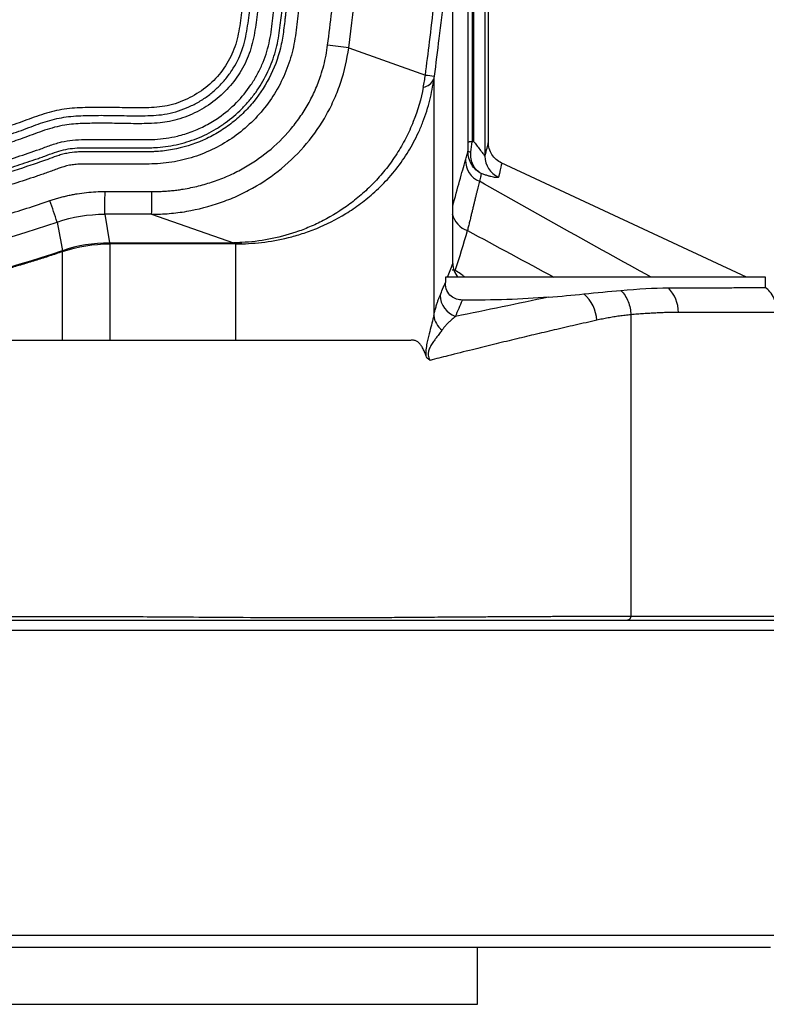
# Model space of a CAD drawing. Header units: millimetres. Extents: x 19 to 819, y 19 to 629.
# Tile 25 of 68: x 283 to 328, y 348 to 408. Entities that reach past the tile are written whole.
import ezdxf

# ---------------------------------------------------------------- set-up
doc = ezdxf.new("R2010")
doc.units = ezdxf.units.MM
doc.header["$LTSCALE"] = 3
doc.layers.add('DIMENSIONS', color=140, linetype='Continuous', lineweight=25)
doc.styles.add('SLDTEXTSTYLE0', font='TXT', dxfattribs={"width": 0.7})
doc.dimstyles.new('SLDDIMSTYLE1', dxfattribs={"dimtxt": 6.474023, "dimasz": 9.906, "dimexe": 0, "dimexo": 0.0625, "dimgap": 1.618506, "dimtad": 0, "dimtih": 1, "dimtoh": 1, "dimrnd": 1e-09, "dimzin": 12, "dimdsep": 46, "dimtxsty": 'SLDTEXTSTYLE0', "dimsah": 1, "dimcen": 0.09, "dimadec": 0, "dimazin": 3, "dimtfac": 1, "dimtofl": 0, "dimtmove": 0, "dimatfit": 3, "dimfxl": 0, "dimfrac": 2, "dimtolj": 1, "dimtzin": 12, "dimarcsym": 0})

# ---------------------------------------------------------------- blocks, each defined once
blk = doc.blocks.new('_D_2')
at = {"layer": 'DIMENSIONS'}
for p, q in [((297.724, 415.309), (377.048, 415.309)), ((367.523, 415.309), (367.523, 396.281)), ((357.904, 384.542), (355.73, 384.542)), ((355.73, 384.542), (355.73, 374.253)), ((377.143, 384.542), (379.317, 384.542)), ((379.317, 384.542), (379.317, 374.253)), ((355.73, 374.253), (357.904, 374.253)), ((379.317, 374.253), (377.143, 374.253)), ((367.523, 351.057), (367.523, 372.803)), ((332.49, 351.057), (377.048, 351.057))]:
    blk.add_line(p, q, dxfattribs=at)
for points in [[(367.523, 415.309), (365.999, 405.403), (369.047, 405.403)], [(367.523, 351.057), (369.047, 360.963), (365.999, 360.963)]]:
    blk.add_solid(points, dxfattribs=at)
at = {"layer": 'DIMENSIONS', "char_height": 6.35, "attachment_point": 1, "style": 'SLDTEXTSTYLE0'}
for s, insert in [('64.3', (357.904, 394.177)), ('2.53', (357.904, 382.438))]:
    blk.add_mtext(s, dxfattribs=dict(at, insert=insert))

msp = doc.modelspace()

# ---------------------------------------------------------------- linework, layer by layer
for p, q in [((311.411, 400.278), (311.411, 456.039)), ((311.2, 442.986), (311.2, 399.449)), ((310.17, 400.286), (310.17, 442.067)), ((302.864, 406.086), (307.558, 404.415)), ((308.072, 404.159), (308.072, 389.707)), ((311.403, 400.262), (311.403, 400.263)), ((327.2, 392.045), (312.191, 399.043)), ((287.954, 397.288), (290.826, 397.284)), ((290.808, 395.894), (287.936, 395.899)), ((287.936, 395.899), (288.228, 394.144)), ((290.808, 395.894), (295.813, 394.144)), ((288.248, 394.144), (295.813, 394.144)), ((288.248, 394.087), (288.248, 394.144)), ((295.813, 394.087), (288.248, 394.087)), ((295.813, 394.144), (295.813, 394.087)), ((328.368, 392.045), (308.788, 392.045)), ((328.368, 391.427), (328.368, 392.045)), ((315.084, 390.824), (315.083, 390.824)), ((329.088, 389.89), (323.038, 389.89)), ((320.133, 389.748), (320.133, 371.307)), ((320.133, 371.307), (329.088, 371.307)), ((264.088, 370.451), (329.751, 370.451)), ((264.088, 351.789), (329.425, 351.789)), ((310.749, 347.557), (310.749, 351.057))]:
    msp.add_line(p, q)
for centre, radius, start, end in [((251.938, 14.004), 395.376, 82.5994, 82.78741), ((310.182, 424.557), 20.312, 262.57705, 264.10641), ((307.289, 404.523), 0.863, 279.5074, 335.1073), ((310.322, 399.984), 0.277, 235.58899, 275.6905), ((312.597, 399.448), 1.396, 179.95973, 246.14143), ((311.404, 399.202), 1.395, 180.06213, 247.05218), ((256.144, 397.046), 34.683, 358.09648, 0.39239), ((250.17, 384.6), 36.49, 17.23999, 19.41278), ((310.568, 396.226), 1.397, 192.8068, 251.77896), ((288.6, 394.178), 0.373, 185.14334, 194.1692), ((295.784, 395.743), 1.666, 276.0962, 288.89886), ((286.139, 393.971), 0.872, 200.94195, 204.73604), ((284.962, 393.571), 0.397, 5.48293, 13.90843), ((310.583, 392.908), 1.351, 180.92864, 219.72255), ((315.817, 389.318), 2.229, 2.42713, 49.82034), ((320.945, 389.909), 2.093, 359.48172, 45.0071), ((309.862, 390.979), 1.408, 181.87544, 251.07418), ((309.312, 389.819), 1.245, 185.1561, 233.97341)]:
    msp.add_arc(centre, radius, start, end)
for points, knots in [([(264.088, 517.153), (264.348, 517.152), (264.867, 517.15), (265.646, 517.133), (266.424, 517.108), (267.201, 517.073), (267.977, 517.028), (268.753, 516.973), (269.528, 516.908), (270.302, 516.834), (271.075, 516.75), (271.848, 516.656), (272.62, 516.552), (273.391, 516.439), (274.161, 516.315), (275.58, 516.07), (277.634, 515.654), (279.861, 515.096), (281.626, 514.589), (282.948, 514.176), (284.045, 513.807), (284.823, 513.527), (285.259, 513.373), (285.589, 513.269), (285.91, 513.195), (286.257, 513.16), (286.607, 513.149), (287.313, 513.151), (288.138, 513.149), (289.08, 513.15), (289.669, 513.148), (290.14, 513.15), (290.611, 513.152), (291.437, 513.133), (292.608, 512.96), (293.965, 512.543), (295.238, 511.917), (296.4, 511.104), (297.423, 510.12), (298.278, 508.988), (298.952, 507.737), (299.303, 506.733), (299.47, 506.048), (299.564, 505.592), (299.64, 505.016), (299.725, 504.325), (299.838, 503.402), (299.976, 502.248), (300.939, 493.942), (302.248, 478.661), (302.893, 456.36), (302.281, 434.054), (300.995, 418.762), (300.044, 410.451), (299.908, 409.297), (299.795, 408.374), (299.711, 407.681), (299.632, 406.989), (299.491, 406.076), (299.18, 404.96), (298.613, 403.694), (297.856, 402.53), (296.936, 401.494), (295.867, 400.608), (294.677, 399.897), (293.391, 399.371), (292.265, 399.104), (291.345, 398.99), (290.649, 398.963), (290.017, 398.965), (289.553, 398.967), (288.93, 398.97), (288.189, 398.967), (287.333, 398.968), (286.796, 398.965), (286.422, 398.966), (286.118, 398.944), (285.652, 398.879), (285.204, 398.735), (284.758, 398.569), (284.421, 398.445), (284.082, 398.328), (283.404, 398.095), (282.383, 397.761), (280.557, 397.211), (278.251, 396.604), (275.919, 396.106), (274.039, 395.772), (272.624, 395.555), (271.206, 395.372), (269.787, 395.222), (268.365, 395.106), (266.941, 395.023), (265.515, 394.973), (264.564, 394.967), (264.088, 394.964)], [0, 0, 0, 0, 0.004362, 0.008719, 0.013075, 0.017427, 0.021779, 0.026129, 0.03048, 0.034831, 0.039183, 0.043537, 0.047894, 0.052254, 0.056619, 0.060988, 0.076428, 0.091783, 0.099501, 0.107263, 0.115026, 0.118914, 0.121144, 0.122794, 0.124724, 0.126665, 0.128628, 0.130604, 0.138514, 0.142468, 0.146423, 0.148401, 0.150379, 0.154329, 0.162262, 0.170155, 0.178063, 0.185975, 0.193862, 0.201799, 0.209691, 0.21761, 0.219568, 0.221523, 0.225422, 0.229312, 0.233222, 0.241019, 0.248823, 0.373563, 0.49828, 0.623102, 0.747894, 0.755696, 0.7635, 0.767402, 0.771304, 0.775206, 0.779092, 0.786803, 0.794568, 0.802287, 0.810028, 0.817733, 0.825493, 0.833212, 0.840961, 0.844851, 0.848749, 0.852645, 0.855455, 0.856542, 0.863109, 0.867895, 0.870901, 0.872125, 0.874168, 0.876023, 0.880004, 0.882015, 0.884025, 0.886028, 0.888039, 0.896051, 0.904062, 0.920048, 0.936056, 0.944084, 0.952093, 0.960088, 0.968073, 0.976052, 0.98403, 0.992011, 1, 1, 1, 1]), ([(242.009, 400.449), (242.093, 400.443), (242.257, 400.431), (242.496, 400.399), (242.761, 400.349), (243.068, 400.271), (243.41, 400.164), (243.756, 400.041), (244.206, 399.879), (245.447, 399.446), (248.405, 398.51), (253.049, 397.409), (258.717, 396.627), (264.411, 396.38), (270.092, 396.677), (274.771, 397.378), (278.468, 398.204), (280.76, 398.831), (282.578, 399.402), (283.601, 399.745), (284.276, 399.992), (284.622, 400.121), (284.963, 400.234), (285.408, 400.356), (285.986, 400.446), (286.587, 400.468), (287.083, 400.465), (287.439, 400.466), (287.768, 400.466), (288.07, 400.466), (288.344, 400.466), (288.591, 400.466), (288.811, 400.466), (289.003, 400.466), (289.168, 400.466), (289.306, 400.466), (289.417, 400.466), (289.5, 400.466), (289.666, 400.465), (289.923, 400.465), (290.313, 400.462), (290.67, 400.464), (291.142, 400.48), (291.696, 400.536), (292.463, 400.685), (293.284, 400.938), (294.137, 401.324), (295.07, 401.89), (296.028, 402.696), (296.771, 403.604), (297.259, 404.402), (297.567, 405.032), (297.815, 405.686), (298.003, 406.358), (298.125, 407.043), (298.203, 407.731), (298.287, 408.42), (298.566, 410.716), (299.629, 420.134), (300.914, 436.724), (301.379, 458.889), (300.726, 477.35), (299.581, 492.088), (298.776, 499.676), (298.274, 503.808), (298.199, 504.421), (298.141, 504.881), (298.097, 505.225), (298.045, 505.527), (297.895, 506.207), (297.553, 507.202), (296.857, 508.422), (295.953, 509.499), (294.866, 510.384), (293.644, 511.059), (292.332, 511.491), (291.193, 511.653), (290.389, 511.655), (289.929, 511.652), (289.468, 511.652), (288.897, 511.653), (288.224, 511.652), (287.532, 511.652), (286.842, 511.651), (286.137, 511.656), (285.458, 511.744), (284.912, 511.904), (284.483, 512.053), (283.84, 512.286), (283.087, 512.545), (282.222, 512.828), (281.787, 512.963), (281.57, 513.03)], [0, 0, 0, 0, 0.001407, 0.002758, 0.004055, 0.005929, 0.008063, 0.010069, 0.012076, 0.016089, 0.032119, 0.064121, 0.096015, 0.127985, 0.159598, 0.191311, 0.207227, 0.223123, 0.231172, 0.239194, 0.241217, 0.243239, 0.245385, 0.247242, 0.250975, 0.255171, 0.257314, 0.259305, 0.261143, 0.262829, 0.264363, 0.265744, 0.266972, 0.268049, 0.268973, 0.269744, 0.270363, 0.27083, 0.271144, 0.273142, 0.27514, 0.277695, 0.279124, 0.283064, 0.287016, 0.292226, 0.297443, 0.302678, 0.310485, 0.31833, 0.322244, 0.32616, 0.330068, 0.333972, 0.337843, 0.341723, 0.345603, 0.349483, 0.380526, 0.504616, 0.628469, 0.752292, 0.814363, 0.876436, 0.880302, 0.884197, 0.886798, 0.888075, 0.890013, 0.891938, 0.899751, 0.907549, 0.915381, 0.923202, 0.930938, 0.938666, 0.946261, 0.950116, 0.952144, 0.953985, 0.957852, 0.96172, 0.965279, 0.969455, 0.973302, 0.977101, 0.9809, 0.982816, 0.984727, 0.992364, 0.996181, 1, 1, 1, 1]), ([(241.978, 399.951), (242.177, 399.938), (242.365, 399.916), (242.735, 399.843), (242.921, 399.793), (243.3, 399.674), (243.493, 399.605), (243.892, 399.461), (244.094, 399.389), (245.103, 399.037), (245.914, 398.773), (248.365, 398.034), (250.023, 397.611), (255.019, 396.564), (258.388, 396.149), (265.21, 395.883), (268.587, 396.04), (275.261, 396.918), (278.56, 397.635), (282.228, 398.768), (282.635, 398.898), (283.244, 399.101), (283.549, 399.204), (283.853, 399.309), (284.005, 399.362), (284.054, 399.38), (284.159, 399.417), (284.211, 399.435), (284.467, 399.529), (284.664, 399.604), (285.046, 399.736), (285.231, 399.793), (285.778, 399.92), (286.158, 399.957), (286.603, 399.965), (286.653, 399.966), (286.753, 399.966), (286.808, 399.966), (286.966, 399.966), (287.282, 399.966), (288.02, 399.966), (288.652, 399.966), (289.285, 399.966), (289.494, 399.966), (289.914, 399.964), (290.126, 399.962), (290.447, 399.963), (290.555, 399.964), (290.772, 399.967), (290.884, 399.97), (291.219, 399.987), (291.44, 400.008), (292.102, 400.096), (292.534, 400.191), (293.374, 400.446), (293.784, 400.609), (294.379, 400.904), (294.574, 401.011), (294.953, 401.239), (295.137, 401.36), (295.672, 401.744), (296.008, 402.029), (296.476, 402.499), (296.627, 402.663), (296.912, 403.001), (297.048, 403.175), (297.431, 403.711), (297.658, 404.088), (297.95, 404.684), (298.04, 404.888), (298.203, 405.3), (298.275, 405.508), (298.401, 405.927), (298.456, 406.138), (298.548, 406.564), (298.585, 406.78), (298.645, 407.2), (298.67, 407.407), (298.717, 407.816), (298.742, 408.016), (298.816, 408.627), (298.865, 409.034), (299.011, 410.256), (299.105, 411.071), (299.381, 413.517), (299.555, 415.148), (300.046, 420.046), (300.332, 423.316), (301.558, 439.675), (301.884, 452.761), (301.397, 472.39), (301.071, 478.933), (300.337, 488.747), (300.051, 492.017), (299.561, 496.915), (299.3, 499.362), (299.017, 501.807), (298.872, 503.03), (298.823, 503.437), (298.748, 504.048), (298.711, 504.353), (298.666, 504.709), (298.647, 504.862), (298.635, 504.964), (298.629, 505.013), (298.622, 505.065)], [0, 0, 0, 0, 0.003906, 0.003906, 0.007812, 0.007812, 0.011719, 0.011719, 0.015625, 0.015625, 0.03125, 0.03125, 0.0625, 0.0625, 0.125, 0.125, 0.1875, 0.1875, 0.25, 0.25, 0.257812, 0.257812, 0.261719, 0.263672, 0.263672, 0.264648, 0.264648, 0.265625, 0.265625, 0.269531, 0.269531, 0.273437, 0.273437, 0.28125, 0.28125, 0.282227, 0.282227, 0.283203, 0.283203, 0.285156, 0.289062, 0.296875, 0.296875, 0.300781, 0.300781, 0.304687, 0.304687, 0.306641, 0.306641, 0.308594, 0.308594, 0.3125, 0.3125, 0.320312, 0.320312, 0.328125, 0.328125, 0.332031, 0.332031, 0.335937, 0.335937, 0.34375, 0.34375, 0.347656, 0.347656, 0.351562, 0.351562, 0.359375, 0.359375, 0.363281, 0.363281, 0.367187, 0.367187, 0.371094, 0.371094, 0.375, 0.375, 0.378906, 0.378906, 0.382812, 0.382812, 0.390625, 0.390625, 0.40625, 0.40625, 0.4375, 0.4375, 0.5, 0.5, 0.75, 0.75, 0.875, 0.875, 0.9375, 0.9375, 0.96875, 0.984375, 0.984375, 0.992188, 0.992188, 0.996094, 0.998047, 0.999023, 0.999023, 1, 1, 1, 1]), ([(298.864, 505.096), (298.869, 505.053), (298.875, 505.007), (298.886, 504.918), (298.903, 504.784), (298.942, 504.472), (298.975, 504.205), (299.04, 503.67), (299.17, 502.6), (299.295, 501.53), (299.539, 499.388), (299.695, 497.96), (300.137, 493.67), (300.401, 490.809), (301.097, 482.221), (301.436, 476.489), (301.864, 465.014), (301.953, 459.269), (301.878, 447.77), (301.715, 442.023), (301.139, 430.545), (300.726, 424.812), (299.918, 416.226), (299.617, 413.367), (299.202, 409.798), (299.107, 408.995), (299.009, 408.193), (298.987, 408.014), (298.976, 407.923), (298.944, 407.652), (298.923, 407.474), (298.88, 407.126), (298.858, 406.956), (298.806, 406.624), (298.776, 406.464), (298.604, 405.665), (298.393, 405.045), (297.821, 403.853), (297.469, 403.301), (296.849, 402.541), (296.628, 402.298), (296.153, 401.838), (295.904, 401.624), (295.385, 401.228), (295.113, 401.046), (294.55, 400.713), (294.256, 400.562), (293.351, 400.161), (292.727, 399.972), (291.76, 399.795), (291.431, 399.755), (291.02, 399.729), (290.938, 399.726), (290.773, 399.72), (290.686, 399.719), (290.427, 399.715), (290.251, 399.715), (289.896, 399.717), (289.715, 399.718), (289.35, 399.719), (289.172, 399.718), (288.632, 399.718), (287.913, 399.718), (287.172, 399.717), (286.79, 399.717), (286.745, 399.717), (286.724, 399.717), (286.65, 399.717), (286.601, 399.717), (286.453, 399.714), (286.352, 399.71), (286.045, 399.691), (285.833, 399.667), (285.508, 399.603), (285.398, 399.577), (285.188, 399.518), (285.088, 399.486), (284.798, 399.388), (284.619, 399.32), (284.362, 399.225), (284.278, 399.195), (284.154, 399.151), (284.11, 399.135), (284.023, 399.105), (283.808, 399.029), (283.591, 398.955), (282.726, 398.662), (282.03, 398.44), (278.535, 397.397), (275.688, 396.767), (272.065, 396.238), (271.337, 396.145), (269.885, 395.986), (269.159, 395.92), (266.984, 395.763), (265.535, 395.713), (264.089, 395.714)], [0, 0, 0, 0, 0.000977, 0.000977, 0.001953, 0.003906, 0.007813, 0.007813, 0.015625, 0.03125, 0.03125, 0.0625, 0.0625, 0.125, 0.125, 0.25, 0.25, 0.375, 0.375, 0.5, 0.5, 0.625, 0.625, 0.6875, 0.6875, 0.703125, 0.705078, 0.705078, 0.707031, 0.707031, 0.710938, 0.710938, 0.714844, 0.714844, 0.71875, 0.71875, 0.734375, 0.734375, 0.75, 0.75, 0.757813, 0.757813, 0.765625, 0.765625, 0.773438, 0.773438, 0.78125, 0.78125, 0.796875, 0.796875, 0.804688, 0.804688, 0.806641, 0.806641, 0.808594, 0.808594, 0.8125, 0.8125, 0.816406, 0.816406, 0.820313, 0.820313, 0.828125, 0.835938, 0.836426, 0.836426, 0.836914, 0.836914, 0.837891, 0.837891, 0.839844, 0.839844, 0.84375, 0.84375, 0.845703, 0.845703, 0.847656, 0.847656, 0.851563, 0.851563, 0.853516, 0.853516, 0.854492, 0.854492, 0.855469, 0.859375, 0.859375, 0.875, 0.875, 0.9375, 0.9375, 0.953125, 0.953125, 0.96875, 0.96875, 1, 1, 1, 1]), ([(298.057, 497.047), (298.117, 496.477), (298.237, 495.334), (298.406, 493.612), (298.569, 491.878), (298.724, 490.131), (298.872, 488.371), (299.105, 485.452), (299.393, 481.374), (299.797, 474.384), (300.13, 465.653), (300.25, 455.172), (300.087, 444.701), (299.642, 434.226), (298.918, 423.765), (298.165, 415.918), (297.577, 410.709), (297.345, 408.757), (297.183, 407.476), (297.046, 406.616), (296.769, 405.557), (296.153, 404.397), (295.324, 403.381), (294.315, 402.543), (293.158, 401.932), (292.142, 401.597), (291.29, 401.481), (290.674, 401.445), (290.014, 401.436), (289.371, 401.441), (288.705, 401.456), (288.085, 401.466), (287.372, 401.465), (286.696, 401.455), (286.029, 401.423), (285.248, 401.328), (284.452, 401.112), (283.654, 400.818), (282.892, 400.531), (281.883, 400.196), (280.245, 399.706), (278.161, 399.148), (274.865, 398.402), (270.709, 397.743), (265.654, 397.4), (261.424, 397.474), (258.053, 397.746), (255.553, 398.057), (253.066, 398.479), (251.013, 398.921), (249.369, 399.326), (248.105, 399.661), (246.884, 400.01), (245.874, 400.33), (245.116, 400.606), (244.52, 400.833), (243.92, 401.043), (243.114, 401.276), (242.306, 401.43), (241.473, 401.48), (240.845, 401.486), (240.198, 401.47), (239.356, 401.439), (238.493, 401.418), (237.651, 401.427), (237.016, 401.46), (236.41, 401.541), (235.589, 401.729), (234.804, 402.038), (234.071, 402.451), (233.376, 402.93), (232.596, 403.645), (231.974, 404.501), (231.585, 405.246), (231.351, 405.827), (231.173, 406.431), (231.058, 406.981), (230.975, 407.611), (230.871, 408.439), (230.788, 409.125), (230.739, 409.536)], [0, 0, 0, 0, 0.010391, 0.020853, 0.031386, 0.041991, 0.052668, 0.063417, 0.095122, 0.126834, 0.190427, 0.253608, 0.316958, 0.380389, 0.443789, 0.50716, 0.523393, 0.53887, 0.542834, 0.546801, 0.554671, 0.562567, 0.570426, 0.578332, 0.586192, 0.594037, 0.59758, 0.601764, 0.60524, 0.609535, 0.61343, 0.617324, 0.620798, 0.626363, 0.629582, 0.632905, 0.640615, 0.644474, 0.648336, 0.655384, 0.663752, 0.679362, 0.694509, 0.725048, 0.755579, 0.786309, 0.801692, 0.816929, 0.831996, 0.847437, 0.855007, 0.862719, 0.87115, 0.878059, 0.88192, 0.885788, 0.889635, 0.893448, 0.900999, 0.904486, 0.908578, 0.912395, 0.916218, 0.923858, 0.928067, 0.931488, 0.935381, 0.939148, 0.946743, 0.950572, 0.954393, 0.962051, 0.969633, 0.973449, 0.977277, 0.980973, 0.98486, 0.987457, 0.992504, 1, 1, 1, 1]), ([(297.035, 497.499), (297.41, 494.017), (297.732, 490.529), (298.281, 483.548), (298.51, 480.053), (299.06, 469.562), (299.243, 462.558), (299.227, 448.551), (299.029, 441.549), (298.259, 427.57), (297.687, 420.587), (296.738, 411.884), (296.536, 410.144), (296.27, 407.972), (296.218, 407.537), (296.1, 406.891), (296.055, 406.677), (295.939, 406.252), (295.868, 406.043), (295.618, 405.44), (295.4, 405.064), (294.875, 404.358), (294.577, 404.038), (293.912, 403.476), (293.54, 403.232), (292.956, 402.937), (292.757, 402.849), (292.35, 402.693), (292.142, 402.625), (291.498, 402.467), (291.066, 402.433), (290.201, 402.402), (289.767, 402.405), (288.9, 402.419), (288.465, 402.43), (287.6, 402.436), (287.168, 402.431), (286.308, 402.41), (285.88, 402.387), (285.04, 402.262), (284.628, 402.164), (283.813, 401.913), (283.412, 401.76), (282.607, 401.46), (282.203, 401.321), (280.984, 400.93), (280.166, 400.695), (277.704, 400.028), (276.045, 399.645), (272.697, 399.032), (271.015, 398.804), (268.48, 398.576), (267.633, 398.519), (265.934, 398.442), (265.083, 398.423), (262.533, 398.419), (260.837, 398.49), (257.453, 398.779), (255.762, 398.997), (252.416, 399.588), (250.761, 399.962), (248.297, 400.612), (247.478, 400.839), (246.259, 401.226), (245.854, 401.366), (245.048, 401.667), (244.645, 401.821), (243.833, 402.082), (243.423, 402.192), (242.596, 402.357), (242.177, 402.408), (240.908, 402.479), (240.047, 402.428), (238.762, 402.394), (238.334, 402.387), (237.483, 402.4), (237.06, 402.422), (236.226, 402.564), (235.811, 402.684), (235.031, 403.013), (234.662, 403.218), (233.963, 403.71), (233.645, 403.99), (233.08, 404.618), (232.832, 404.972), (232.43, 405.715), (232.273, 406.109), (232.102, 406.726), (232.057, 406.934), (231.983, 407.35), (231.956, 407.56), (231.721, 409.449), (231.522, 411.129), (231.335, 412.81)], [0, 0, 0, 0, 0.0625, 0.0625, 0.125, 0.125, 0.25, 0.25, 0.375, 0.375, 0.5, 0.5, 0.53125, 0.53125, 0.539062, 0.539062, 0.542969, 0.542969, 0.546875, 0.546875, 0.554688, 0.554688, 0.5625, 0.5625, 0.570312, 0.570312, 0.574219, 0.574219, 0.578125, 0.578125, 0.585937, 0.585937, 0.59375, 0.59375, 0.601562, 0.601562, 0.609375, 0.609375, 0.617188, 0.617188, 0.625, 0.625, 0.632812, 0.632812, 0.640625, 0.640625, 0.65625, 0.65625, 0.6875, 0.6875, 0.71875, 0.71875, 0.734375, 0.734375, 0.75, 0.75, 0.78125, 0.78125, 0.8125, 0.8125, 0.84375, 0.84375, 0.859375, 0.859375, 0.867188, 0.867188, 0.875, 0.875, 0.882813, 0.882813, 0.890625, 0.890625, 0.90625, 0.90625, 0.914063, 0.914063, 0.921875, 0.921875, 0.929688, 0.929688, 0.9375, 0.9375, 0.945313, 0.945313, 0.953125, 0.953125, 0.960938, 0.960938, 0.964844, 0.964844, 0.96875, 0.96875, 1, 1, 1, 1]), ([(231.22, 409.593), (231.269, 409.182), (231.344, 408.566), (231.42, 407.95), (231.458, 407.642), (231.47, 407.541), (231.499, 407.326), (231.515, 407.217), (231.571, 406.893), (231.617, 406.676), (231.732, 406.242), (231.801, 406.026), (232.042, 405.396), (232.249, 404.997), (232.63, 404.433), (232.768, 404.252), (233.061, 403.91), (233.217, 403.748), (233.71, 403.29), (234.076, 403.02), (234.846, 402.564), (235.251, 402.376), (235.898, 402.162), (236.118, 402.104), (236.558, 402.012), (236.779, 401.979), (237.44, 401.912), (237.87, 401.906), (238.718, 401.908), (239.142, 401.918), (240.406, 401.959), (241.226, 401.996), (242.201, 401.912), (242.393, 401.889), (242.777, 401.828), (242.969, 401.79), (243.545, 401.66), (243.926, 401.549), (244.692, 401.288), (245.079, 401.136), (245.883, 400.841), (246.289, 400.706), (247.499, 400.33), (248.303, 400.108), (249.92, 399.684), (250.732, 399.487), (253.18, 398.945), (254.83, 398.651), (258.156, 398.216), (259.823, 398.072), (263.163, 397.922), (264.841, 397.918), (268.189, 398.052), (269.856, 398.19), (272.344, 398.511), (273.172, 398.636), (274.823, 398.924), (275.647, 399.087), (277.283, 399.446), (278.097, 399.643), (279.717, 400.067), (280.521, 400.292), (281.728, 400.659), (282.13, 400.787), (282.734, 400.994), (282.936, 401.066), (283.335, 401.214), (283.529, 401.288), (284.107, 401.499), (284.484, 401.622), (285.054, 401.761), (285.244, 401.8), (285.627, 401.862), (285.819, 401.885), (286.213, 401.917), (286.413, 401.927), (286.823, 401.939), (287.033, 401.943), (287.658, 401.952), (288.074, 401.95), (288.915, 401.936), (289.341, 401.925), (290.201, 401.92), (290.633, 401.923), (291.303, 401.974), (291.531, 401.999), (291.996, 402.085), (292.229, 402.146), (292.672, 402.293), (292.883, 402.377), (293.3, 402.564), (293.504, 402.668), (293.907, 402.903), (294.103, 403.033), (294.475, 403.313), (294.651, 403.463), (294.985, 403.781), (295.143, 403.949), (295.441, 404.303), (295.582, 404.49), (295.968, 405.07), (296.179, 405.483), (296.414, 406.148), (296.478, 406.375), (296.581, 406.821), (296.622, 407.042), (296.727, 407.698), (296.777, 408.125), (296.881, 408.975), (296.932, 409.401), (297.184, 411.527), (297.375, 413.229), (298.273, 421.746), (298.814, 428.579), (299.537, 442.257), (299.719, 449.108), (299.72, 462.811), (299.538, 469.662), (299.002, 479.926), (298.78, 483.345), (298.248, 490.175), (297.937, 493.588), (297.576, 496.995)], [0, 0, 0, 0, 0.007812, 0.011719, 0.011719, 0.013672, 0.013672, 0.015625, 0.015625, 0.019531, 0.019531, 0.023437, 0.023437, 0.03125, 0.03125, 0.035156, 0.035156, 0.039063, 0.039063, 0.046875, 0.046875, 0.054688, 0.054688, 0.058594, 0.058594, 0.0625, 0.0625, 0.070313, 0.070313, 0.078125, 0.078125, 0.09375, 0.09375, 0.097656, 0.097656, 0.101563, 0.101563, 0.109375, 0.109375, 0.117188, 0.117188, 0.125, 0.125, 0.140625, 0.140625, 0.15625, 0.15625, 0.1875, 0.1875, 0.21875, 0.21875, 0.25, 0.25, 0.28125, 0.28125, 0.296875, 0.296875, 0.3125, 0.3125, 0.328125, 0.328125, 0.34375, 0.34375, 0.351563, 0.351563, 0.355469, 0.355469, 0.359375, 0.359375, 0.367188, 0.367188, 0.371094, 0.371094, 0.375, 0.375, 0.378906, 0.378906, 0.382813, 0.382813, 0.390625, 0.390625, 0.398438, 0.398438, 0.40625, 0.40625, 0.410156, 0.410156, 0.414063, 0.414063, 0.417969, 0.417969, 0.421875, 0.421875, 0.425781, 0.425781, 0.429688, 0.429688, 0.433594, 0.433594, 0.4375, 0.4375, 0.445313, 0.445313, 0.449219, 0.449219, 0.453125, 0.453125, 0.460938, 0.460938, 0.46875, 0.46875, 0.5, 0.5, 0.625, 0.625, 0.75, 0.75, 0.875, 0.875, 0.9375, 0.9375, 1, 1, 1, 1]), ([(310.419, 442.308), (310.419, 442.221), (310.419, 441.89), (310.419, 440.747), (310.419, 439.936), (310.419, 437.856), (310.419, 436.587), (310.419, 433.626), (310.419, 431.933), (310.419, 428.17), (310.419, 426.099), (310.419, 421.635), (310.419, 419.242), (310.419, 414.199), (310.419, 411.548), (310.419, 406.061), (310.419, 403.224), (310.419, 400.332)], [0, 0, 0, 0, 0.125, 0.125, 0.25, 0.25, 0.375, 0.375, 0.5, 0.5, 0.625, 0.625, 0.75, 0.75, 0.875, 0.875, 1, 1, 1, 1]), ([(310.501, 442.309), (310.501, 442.23), (310.501, 441.939), (310.501, 440.881), (310.501, 440.114), (310.501, 438.084), (310.501, 436.819), (310.501, 433.815), (310.501, 432.074), (310.501, 428.18), (310.501, 426.027), (310.501, 421.409), (310.501, 418.944), (310.501, 413.823), (310.501, 411.167), (310.501, 405.789), (310.501, 403.067), (310.501, 400.367)], [0, 0, 0, 0, 0.125, 0.125, 0.25, 0.25, 0.375, 0.375, 0.5, 0.5, 0.625, 0.625, 0.75, 0.75, 0.875, 0.875, 1, 1, 1, 1]), ([(301.578, 406.251), (301.663, 406.935), (301.835, 408.301), (302.078, 410.352), (302.312, 412.404), (302.459, 413.773), (302.533, 414.458)], [0, 0, 0, 0, 0.250003, 0.5, 0.749997, 1, 1, 1, 1]), ([(307.558, 404.415), (307.644, 405.092), (307.827, 406.537), (308.104, 408.842), (308.4, 411.418), (308.592, 413.227), (308.693, 414.177)], [0, 0, 0, 0, 0.208445, 0.444593, 0.708445, 1, 1, 1, 1]), ([(309.233, 414.126), (309.172, 413.548), (309.054, 412.425), (308.873, 410.795), (308.654, 408.88), (308.4, 406.744), (308.193, 405.116), (308.096, 404.352)], [0, 0, 0, 0, 0.177445, 0.3441, 0.499964, 0.765058, 1, 1, 1, 1]), ([(309.233, 406.56), (309.233, 406.659), (309.233, 406.885), (309.233, 407.258), (309.233, 407.703), (309.233, 408.212), (309.232, 408.775), (309.232, 409.593), (309.231, 410.564), (309.231, 411.561), (309.231, 412.43), (309.232, 413.055), (309.232, 413.479), (309.233, 413.726), (309.233, 413.89), (309.233, 413.963), (309.233, 413.995)], [0, 0, 0, 0, 0.024347, 0.055653, 0.093908, 0.139087, 0.191148, 0.250023, 0.377162, 0.49992, 0.614307, 0.749953, 0.831389, 0.899945, 0.956025, 1, 1, 1, 1]), ([(290.808, 395.894), (291.167, 395.895), (291.525, 395.911), (292.239, 395.972), (292.597, 396.017), (293.657, 396.197), (294.346, 396.375), (295.356, 396.728), (295.688, 396.86), (296.343, 397.154), (296.667, 397.317), (297.607, 397.844), (298.198, 398.247), (299.307, 399.159), (299.827, 399.674), (300.75, 400.776), (301.159, 401.366), (301.688, 402.313), (301.851, 402.641), (302.142, 403.303), (302.272, 403.639), (302.61, 404.662), (302.771, 405.364), (302.864, 406.086)], [0, 0, 0, 0, 0.0625, 0.0625, 0.125, 0.125, 0.25, 0.25, 0.3125, 0.3125, 0.375, 0.375, 0.5, 0.5, 0.625, 0.625, 0.75, 0.75, 0.8125, 0.8125, 0.875, 0.875, 1, 1, 1, 1]), ([(290.826, 397.284), (290.934, 397.284), (291.148, 397.286), (291.469, 397.299), (291.79, 397.32), (292.109, 397.35), (292.427, 397.388), (292.953, 397.467), (293.682, 397.617), (294.6, 397.888), (295.492, 398.236), (296.636, 398.801), (297.966, 399.692), (299.111, 400.812), (299.889, 401.824), (300.397, 402.634), (300.826, 403.49), (301.133, 404.285), (301.343, 404.999), (301.486, 405.62), (301.547, 406.041), (301.578, 406.251)], [0, 0, 0, 0, 0.0210646, 0.0420679, 0.0630254, 0.0839525, 0.1048652, 0.1257789, 0.1883048, 0.2504912, 0.3132942, 0.3757177, 0.5002218, 0.625384, 0.6877802, 0.7499676, 0.8125869, 0.8751346, 0.9167498, 0.9583141, 1, 1, 1, 1]), ([(309.233, 392.886), (309.233, 393.043), (309.233, 393.357), (309.232, 393.828), (309.232, 394.3), (309.232, 394.772), (309.232, 395.244), (309.232, 395.716), (309.232, 396.188), (309.232, 397.083), (309.231, 398.46), (309.231, 400.186), (309.232, 401.926), (309.232, 403.398), (309.233, 404.62), (309.233, 405.472), (309.233, 406.092), (309.233, 406.426), (309.233, 406.56)], [0, 0, 0, 0, 0.030567, 0.06131, 0.092227, 0.123314, 0.154565, 0.185978, 0.217546, 0.249267, 0.366768, 0.500005, 0.614724, 0.749699, 0.838817, 0.910349, 0.964107, 1, 1, 1, 1]), ([(307.431, 403.671), (307.454, 403.795), (307.501, 404.042), (307.539, 404.291), (307.558, 404.415)], [0, 0, 0, 0, 0.500368, 1, 1, 1, 1]), ([(308.096, 404.352), (308.092, 404.32), (308.084, 404.255), (308.076, 404.191), (308.072, 404.159)], [0, 0, 0, 0, 0.498566, 1, 1, 1, 1]), ([(295.961, 394.086), (296.48, 394.084), (297.004, 394.113), (298.071, 394.236), (298.615, 394.332), (299.454, 394.54), (299.738, 394.62), (300.316, 394.807), (300.611, 394.914), (301.497, 395.275), (302.095, 395.571), (302.994, 396.123), (303.294, 396.325), (303.739, 396.658), (303.888, 396.775), (304.172, 397.008), (304.315, 397.132), (304.751, 397.527), (305.048, 397.823), (305.632, 398.482), (305.911, 398.838), (306.289, 399.383), (306.408, 399.567), (306.632, 399.932), (306.734, 400.111), (306.94, 400.495), (307.04, 400.696), (307.233, 401.113), (307.325, 401.33), (307.58, 401.988), (307.722, 402.439), (307.941, 403.32), (308.019, 403.75), (308.072, 404.159)], [0, 0, 0, 0, 0.125, 0.125, 0.25, 0.25, 0.3125, 0.3125, 0.375, 0.375, 0.5, 0.5, 0.5625, 0.5625, 0.59375, 0.59375, 0.625, 0.625, 0.6875, 0.6875, 0.75, 0.75, 0.78125, 0.78125, 0.8125, 0.8125, 0.84375, 0.84375, 0.875, 0.875, 0.9375, 0.9375, 1, 1, 1, 1]), ([(307.431, 403.671), (307.294, 402.958), (307.093, 402.258), (306.68, 401.221), (306.524, 400.878), (306.185, 400.219), (306.001, 399.9), (305.606, 399.284), (305.395, 398.986), (304.945, 398.413), (304.711, 398.143), (304.226, 397.632), (303.974, 397.389), (303.46, 396.934), (303.199, 396.723), (302.404, 396.133), (301.861, 395.798), (301.031, 395.369), (300.751, 395.238), (300.193, 395.002), (299.915, 394.896), (299.083, 394.614), (298.531, 394.471), (297.427, 394.262), (296.876, 394.196), (296.324, 394.166)], [0, 0, 0, 0, 0.125, 0.125, 0.1875, 0.1875, 0.25, 0.25, 0.3125, 0.3125, 0.375, 0.375, 0.4375, 0.4375, 0.5, 0.5, 0.625, 0.625, 0.6875, 0.6875, 0.75, 0.75, 0.875, 0.875, 1, 1, 1, 1]), ([(310.165, 399.755), (310.166, 399.79), (310.167, 399.858), (310.168, 399.963), (310.169, 400.069), (310.169, 400.177), (310.169, 400.249), (310.17, 400.286)], [0, 0, 0, 0, 0.195139, 0.391737, 0.590786, 0.793239, 1, 1, 1, 1]), ([(310.419, 400.332), (310.406, 400.332), (310.374, 400.332), (310.324, 400.329), (310.27, 400.324), (310.219, 400.314), (310.18, 400.301), (310.173, 400.291), (310.17, 400.286)], [0, 0, 0, 0, 0.108425, 0.24312, 0.404686, 0.590346, 0.792641, 1, 1, 1, 1]), ([(310.501, 400.367), (310.521, 400.34), (310.568, 400.28), (310.644, 400.18), (310.773, 400.013), (310.91, 399.832), (311.035, 399.67), (311.109, 399.572), (311.16, 399.506), (311.191, 399.463), (311.197, 399.454), (311.2, 399.449)], [0, 0, 0, 0, 0.066994, 0.150341, 0.250417, 0.499996, 0.636499, 0.749656, 0.842623, 0.925747, 1, 1, 1, 1]), ([(311.2, 399.449), (311.248, 399.626), (311.347, 399.987), (311.408, 400.248), (311.404, 400.258), (311.403, 400.262)], [0, 0, 0, 0, 0.391414, 0.801342, 1, 1, 1, 1]), ([(312.218, 399.031), (312.105, 399.094), (311.877, 399.224), (311.615, 399.536), (311.442, 399.904), (311.421, 400.165), (311.411, 400.293)], [0, 0, 0, 0, 0.246242, 0.499555, 0.753096, 1, 1, 1, 1]), ([(310.009, 399.2), (310.023, 399.25), (310.052, 399.35), (310.092, 399.491), (310.13, 399.628), (310.154, 399.713), (310.165, 399.755)], [0, 0, 0, 0, 0.247755, 0.497, 0.747745, 1, 1, 1, 1]), ([(310.979, 398.383), (310.857, 398.446), (310.748, 398.524), (310.551, 398.708), (310.463, 398.816), (310.318, 399.054), (310.262, 399.182), (310.184, 399.458), (310.163, 399.605), (310.165, 399.755)], [0, 0, 0, 0, 0.25, 0.25, 0.5, 0.5, 0.75, 0.75, 1, 1, 1, 1]), ([(310.979, 398.383), (310.869, 398.444), (310.772, 398.519), (310.603, 398.698), (310.531, 398.802), (310.419, 399.032), (310.38, 399.155), (310.337, 399.421), (310.333, 399.563), (310.349, 399.708)], [0, 0, 0, 0, 0.25, 0.25, 0.5, 0.5, 0.75, 0.75, 1, 1, 1, 1]), ([(309.232, 396.389), (309.379, 396.93), (309.693, 398.085), (309.899, 398.814), (310.009, 399.2)], [0, 0, 0, 0, 0.468792, 1, 1, 1, 1]), ([(312.198, 398.953), (312.205, 398.96), (312.225, 398.98), (312.106, 398.481), (312.032, 398.171)], [0, 0, 0, 0, 0.378971, 1, 1, 1, 1]), ([(310.979, 398.383), (310.967, 398.335), (310.942, 398.238), (310.903, 398.083), (310.874, 397.973), (310.86, 397.918)], [0, 0, 0, 0, 0.331765, 0.665033, 1, 1, 1, 1]), ([(312.032, 398.171), (312.03, 398.166), (312.025, 398.156), (312.007, 398.146), (311.981, 398.139), (311.934, 398.136), (311.855, 398.142), (311.729, 398.163), (311.575, 398.199), (311.397, 398.248), (311.198, 398.309), (311.052, 398.358), (310.979, 398.383)], [0, 0, 0, 0, 0.062105, 0.124174, 0.186493, 0.249341, 0.37349, 0.499111, 0.623422, 0.749365, 0.874096, 1, 1, 1, 1]), ([(310.86, 397.918), (310.847, 397.866), (310.823, 397.763), (310.783, 397.595), (310.741, 397.42), (310.697, 397.235), (310.65, 397.042), (310.601, 396.839), (310.551, 396.628), (310.497, 396.408), (310.442, 396.179), (310.384, 395.94), (310.325, 395.694), (310.263, 395.438), (310.198, 395.174), (310.154, 394.99), (310.131, 394.899)], [0, 0, 0, 0, 0.072044, 0.143913, 0.215629, 0.287215, 0.358693, 0.430081, 0.5014, 0.572667, 0.643899, 0.715109, 0.786312, 0.85752, 0.928745, 1, 1, 1, 1]), ([(321.371, 392.045), (319.597, 393.024), (317.83, 394.004), (314.321, 395.962), (312.578, 396.94), (310.86, 397.918)], [0, 0, 0, 0, 0.5, 0.5, 1, 1, 1, 1]), ([(284.585, 396.729), (284.676, 396.759), (284.856, 396.819), (285.131, 396.901), (285.407, 396.975), (285.685, 397.041), (285.964, 397.099), (286.34, 397.167), (286.812, 397.232), (287.382, 397.28), (287.763, 397.285), (287.954, 397.288)], [0, 0, 0, 0, 0.083428, 0.166737, 0.249991, 0.333255, 0.416593, 0.500068, 0.666736, 0.833209, 1, 1, 1, 1]), ([(287.936, 395.899), (287.938, 395.917), (287.94, 395.964), (287.944, 396.119), (287.946, 396.228), (287.95, 396.493), (287.951, 396.648), (287.953, 396.969), (287.954, 397.134), (287.954, 397.288)], [0, 0, 0, 0, 0.25, 0.25, 0.5, 0.5, 0.75, 0.75, 1, 1, 1, 1]), ([(264.088, 393.327), (264.356, 393.327), (264.892, 393.328), (265.695, 393.342), (266.498, 393.366), (267.3, 393.401), (268.101, 393.445), (268.901, 393.5), (269.7, 393.565), (270.499, 393.641), (271.296, 393.726), (272.093, 393.822), (272.889, 393.928), (273.684, 394.045), (274.705, 394.208), (275.949, 394.429), (277.41, 394.725), (278.863, 395.056), (280.307, 395.421), (281.743, 395.821), (283.17, 396.253), (284.113, 396.57), (284.585, 396.729)], [0, 0, 0, 0, 0.038532, 0.077029, 0.115497, 0.153944, 0.192374, 0.230795, 0.269213, 0.307634, 0.346064, 0.38451, 0.422978, 0.461474, 0.500005, 0.571535, 0.642963, 0.71433, 0.785677, 0.857044, 0.928472, 1, 1, 1, 1]), ([(264.088, 391.937), (267.641, 391.931), (271.194, 392.222), (278.204, 393.387), (281.66, 394.261), (285.02, 395.415)], [0, 0, 0, 0, 0.5, 0.5, 1, 1, 1, 1]), ([(288.248, 394.087), (288.248, 394.056), (288.248, 393.901), (288.248, 393.443), (288.248, 393.253), (288.248, 392.805), (288.248, 392.547), (288.248, 391.974), (288.248, 391.661), (288.248, 390.999), (288.248, 390.65), (288.248, 389.586), (288.248, 388.855), (288.248, 388.175)], [0, 0, 0, 0, 0.25, 0.25, 0.375, 0.375, 0.5, 0.5, 0.625, 0.625, 0.75, 0.75, 1, 1, 1, 1]), ([(295.961, 394.086), (295.936, 394.086), (295.886, 394.087), (295.837, 394.087), (295.813, 394.087)], [0, 0, 0, 0, 0.519693, 1, 1, 1, 1]), ([(295.961, 388.176), (295.961, 388.856), (295.961, 389.586), (295.961, 390.649), (295.961, 390.997), (295.961, 391.659), (295.961, 391.972), (295.961, 392.544), (295.961, 392.802), (295.961, 393.25), (295.961, 393.439), (295.961, 393.898), (295.961, 394.053), (295.961, 394.086)], [0, 0, 0, 0, 0.25, 0.25, 0.375, 0.375, 0.5, 0.5, 0.625, 0.625, 0.75, 0.75, 1, 1, 1, 1]), ([(285.325, 393.659), (281.89, 392.488), (278.394, 391.61), (273.06, 390.724), (271.267, 390.501), (268.554, 390.278), (267.649, 390.223), (265.838, 390.149), (264.93, 390.131), (260.4, 390.136), (256.825, 390.438), (249.767, 391.614), (246.285, 392.488), (242.85, 393.659)], [0, 0, 0, 0, 0.25, 0.25, 0.375, 0.375, 0.4375, 0.4375, 0.5, 0.5, 0.75, 0.75, 1, 1, 1, 1]), ([(285.347, 393.606), (285.086, 393.518), (284.562, 393.342), (283.773, 393.09), (282.98, 392.848), (282.183, 392.615), (281.383, 392.392), (280.58, 392.18), (279.773, 391.977), (278.964, 391.784), (278.152, 391.602), (277.337, 391.429), (276.521, 391.267), (275.702, 391.116), (274.626, 390.93), (273.299, 390.727), (271.723, 390.524), (270.163, 390.362), (268.618, 390.237), (267.091, 390.151), (265.583, 390.098), (264.584, 390.091), (264.088, 390.088)], [0, 0, 0, 0, 0.038244, 0.076525, 0.114838, 0.153183, 0.191554, 0.22995, 0.268368, 0.306804, 0.345255, 0.383718, 0.422191, 0.46067, 0.499152, 0.573407, 0.646792, 0.719285, 0.790869, 0.861527, 0.931242, 1, 1, 1, 1]), ([(285.347, 388.175), (285.347, 388.799), (285.347, 389.469), (285.347, 390.445), (285.347, 390.765), (285.347, 391.372), (285.347, 391.66), (285.347, 392.185), (285.347, 392.423), (285.347, 392.835), (285.347, 393.009), (285.347, 393.432), (285.347, 393.576), (285.347, 393.606)], [0, 0, 0, 0, 0.25, 0.25, 0.375, 0.375, 0.5, 0.5, 0.625, 0.625, 0.75, 0.75, 1, 1, 1, 1]), ([(308.913, 392.045), (308.966, 392.181), (309.076, 392.46), (309.179, 392.742), (309.233, 392.886)], [0, 0, 0, 0, 0.486239, 1, 1, 1, 1]), ([(309.233, 392.886), (309.236, 392.912), (309.241, 392.944), (309.228, 392.987), (309.226, 392.995)], [0, 0, 0, 0, 0.817134, 1, 1, 1, 1]), ([(309.191, 392.501), (309.191, 392.501), (309.224, 392.491), (309.278, 392.478), (309.341, 392.467), (309.37, 392.462), (309.377, 392.461)], [0, 0, 0, 0, 0.000645, 0.552824, 0.887403, 1, 1, 1, 1]), ([(309.965, 392.045), (309.894, 392.113), (309.808, 392.182), (309.611, 392.321), (309.498, 392.392), (309.377, 392.461)], [0, 0, 0, 0, 0.5, 0.5, 1, 1, 1, 1]), ([(308.454, 390.933), (308.508, 391.058), (308.619, 391.317), (308.726, 391.577), (308.781, 391.713)], [0, 0, 0, 0, 0.481528, 1, 1, 1, 1]), ([(309.823, 390.65), (309.704, 390.652), (309.585, 390.668), (309.353, 390.74), (309.237, 390.796), (309.029, 390.967), (308.935, 391.084), (308.808, 391.372), (308.777, 391.542), (308.781, 391.713)], [0, 0, 0, 0, 0.25, 0.25, 0.5, 0.5, 0.75, 0.75, 1, 1, 1, 1]), ([(319.521, 391.238), (319.706, 391.051), (319.863, 390.812), (320.073, 390.292), (320.127, 390.012), (320.133, 389.748)], [0, 0, 0, 0, 0.5, 0.5, 1, 1, 1, 1]), ([(322.425, 391.389), (322.963, 391.391), (324.04, 391.394), (325.365, 391.4), (326.467, 391.405), (327.324, 391.411), (327.931, 391.416), (328.303, 391.422), (328.342, 391.425), (328.361, 391.427)], [0, 0, 0, 0, 0.143676, 0.287353, 0.43159, 0.575267, 0.719504, 0.86318, 1, 1, 1, 1]), ([(329.088, 389.89), (329.078, 390.037), (329.059, 390.336), (328.902, 390.766), (328.672, 391.146), (328.459, 391.337), (328.36, 391.425)], [0, 0, 0, 0, 0.2506464, 0.5112666, 0.7754347, 1, 1, 1, 1]), ([(308.072, 389.707), (308.082, 389.753), (308.104, 389.846), (308.137, 389.98), (308.172, 390.11), (308.208, 390.238), (308.254, 390.392), (308.312, 390.567), (308.382, 390.759), (308.43, 390.874), (308.454, 390.933)], [0, 0, 0, 0, 0.085291, 0.173444, 0.264545, 0.358678, 0.455919, 0.625827, 0.80709, 1, 1, 1, 1]), ([(323.038, 389.89), (322.927, 389.89), (322.705, 389.889), (322.362, 389.882), (322.011, 389.871), (321.652, 389.855), (321.285, 389.835), (320.909, 389.811), (320.526, 389.783), (320.264, 389.76), (320.133, 389.748)], [0, 0, 0, 0, 0.12523, 0.250386, 0.375473, 0.500493, 0.625453, 0.750354, 0.875202, 1, 1, 1, 1]), ([(308.072, 389.707), (308.041, 389.559), (308.004, 389.404), (307.92, 389.076), (307.872, 388.903), (307.77, 388.527), (307.715, 388.328), (307.643, 387.978), (307.62, 387.851), (307.589, 387.574), (307.582, 387.418), (307.589, 387.267)], [0, 0, 0, 0, 0.25, 0.25, 0.5, 0.5, 0.75, 0.75, 0.875, 0.875, 1, 1, 1, 1]), ([(318.044, 389.413), (317.606, 389.313), (316.742, 389.117), (315.462, 388.821), (314.218, 388.529), (312.977, 388.232), (311.722, 387.928), (310.37, 387.593), (309.077, 387.273), (308.207, 387.051), (307.841, 386.958)], [0, 0, 0, 0, 0.131087, 0.258134, 0.381112, 0.499996, 0.62479, 0.749987, 0.894911, 1, 1, 1, 1]), ([(309.405, 389.647), (309.354, 389.607), (309.264, 389.536), (309.145, 389.431), (309.057, 389.35), (308.957, 389.253), (308.84, 389.131), (308.703, 388.973), (308.618, 388.863), (308.579, 388.812)], [0, 0, 0, 0, 0.183518, 0.328162, 0.433697, 0.499948, 0.690559, 0.85728, 1, 1, 1, 1]), ([(320.133, 389.748), (320.016, 389.736), (319.782, 389.713), (319.432, 389.667), (319.083, 389.615), (318.736, 389.555), (318.389, 389.488), (318.159, 389.438), (318.044, 389.413)], [0, 0, 0, 0, 0.168142, 0.335728, 0.502732, 0.669127, 0.834891, 1, 1, 1, 1]), ([(308.579, 388.812), (308.554, 388.777), (308.502, 388.707), (308.419, 388.597), (308.316, 388.461), (308.197, 388.303), (308.052, 388.101), (307.916, 387.894), (307.809, 387.694), (307.752, 387.535), (307.73, 387.428), (307.724, 387.34), (307.728, 387.234), (307.767, 387.088), (307.814, 387.006), (307.841, 386.958)], [0, 0, 0, 0, 0.082715, 0.165904, 0.249557, 0.384243, 0.499177, 0.645478, 0.748635, 0.796108, 0.833975, 0.854603, 0.874481, 0.927265, 1, 1, 1, 1]), ([(285.348, 388.175), (284.923, 388.175), (284.503, 388.175), (283.658, 388.175), (283.233, 388.175), (281.95, 388.175), (281.087, 388.175), (278.478, 388.175), (276.713, 388.175), (271.364, 388.175), (267.726, 388.175), (264.088, 388.175)], [0, 0, 0, 0, 0.0625, 0.0625, 0.125, 0.125, 0.25, 0.25, 0.5, 0.5, 1, 1, 1, 1]), ([(288.248, 388.175), (287.753, 388.175), (287.259, 388.175), (286.531, 388.175), (286.29, 388.175), (285.815, 388.175), (285.581, 388.175), (285.348, 388.175)], [0, 0, 0, 0, 0.5, 0.5, 0.75, 0.75, 1, 1, 1, 1]), ([(295.961, 388.176), (295.64, 388.176), (295.318, 388.176), (294.675, 388.176), (293.711, 388.176), (292.747, 388.176), (291.461, 388.176), (290.819, 388.175), (289.854, 388.175), (289.533, 388.175), (288.89, 388.175), (288.568, 388.175), (288.248, 388.175)], [0, 0, 0, 0, 0.125, 0.125, 0.25, 0.5, 0.5, 0.75, 0.75, 0.875, 0.875, 1, 1, 1, 1]), ([(307.589, 387.267), (307.571, 387.316), (307.535, 387.413), (307.478, 387.546), (307.419, 387.667), (307.358, 387.776), (307.295, 387.871), (307.23, 387.955), (307.162, 388.025), (307.093, 388.083), (307.014, 388.133), (306.925, 388.17), (306.838, 388.19), (306.76, 388.194), (306.689, 388.183), (306.615, 388.173), (306.54, 388.175), (306.465, 388.176), (306.393, 388.175), (306.29, 388.176), (306.042, 388.178), (305.636, 388.18), (304.883, 388.179), (303.839, 388.173), (302.419, 388.178), (300.874, 388.182), (299.62, 388.175), (298.781, 388.167), (298.351, 388.165), (297.953, 388.166), (297.668, 388.172), (297.534, 388.175)], [0, 0, 0, 0, 0.0158899, 0.0312018, 0.0459702, 0.0602335, 0.0740338, 0.0874179, 0.1004366, 0.1131461, 0.1256117, 0.1414331, 0.1571722, 0.1667235, 0.1771952, 0.1886529, 0.1991145, 0.209573, 0.2200214, 0.2282561, 0.2512319, 0.3167682, 0.3753674, 0.5002413, 0.624555, 0.7491472, 0.8746282, 0.9118426, 0.9372805, 0.970466, 1, 1, 1, 1]), ([(307.841, 386.958), (307.814, 386.976), (307.764, 387.01), (307.694, 387.076), (307.634, 387.157), (307.603, 387.231), (307.589, 387.267)], [0, 0, 0, 0, 0.270003, 0.500815, 0.757298, 1, 1, 1, 1]), ([(208.042, 371.307), (208.181, 371.307), (208.459, 371.307), (208.887, 371.307), (209.323, 371.306), (209.768, 371.305), (210.22, 371.304), (210.68, 371.303), (211.147, 371.302), (211.622, 371.3), (212.105, 371.299), (212.594, 371.297), (213.09, 371.295), (213.593, 371.293), (214.102, 371.29), (214.617, 371.288), (215.138, 371.285), (215.666, 371.282), (216.198, 371.279), (216.737, 371.276), (217.28, 371.272), (217.829, 371.269), (218.681, 371.263), (219.881, 371.255), (221.449, 371.244), (223.081, 371.23), (225.294, 371.22), (228.175, 371.218), (230.936, 371.228), (233.403, 371.245), (235.363, 371.259), (237.536, 371.272), (239.454, 371.284), (241.334, 371.292), (243.077, 371.293), (245.121, 371.293), (249.168, 371.293), (255.654, 371.293), (262.928, 371.293), (271.37, 371.293), (278.353, 371.294), (284.186, 371.293), (286.848, 371.294), (289.482, 371.281), (292.342, 371.262), (294.843, 371.246), (298.518, 371.22), (301.871, 371.215), (305.179, 371.231), (306.805, 371.244), (308.307, 371.255), (309.685, 371.265), (310.875, 371.272), (311.906, 371.279), (312.917, 371.284), (313.908, 371.289), (314.876, 371.294), (315.82, 371.298), (316.739, 371.301), (317.632, 371.304), (318.497, 371.306), (319.334, 371.307), (319.867, 371.307), (320.133, 371.307)], [0, 0, 0, 0, 0.00606, 0.012119, 0.018174, 0.024224, 0.030268, 0.036304, 0.042332, 0.04835, 0.054358, 0.060353, 0.066335, 0.072304, 0.078258, 0.084196, 0.090117, 0.096022, 0.101908, 0.107776, 0.113625, 0.119453, 0.12526, 0.140428, 0.156452, 0.172113, 0.187845, 0.218964, 0.250469, 0.259647, 0.281578, 0.299305, 0.312736, 0.327787, 0.344054, 0.353786, 0.375489, 0.437527, 0.50007, 0.536771, 0.624928, 0.65618, 0.671894, 0.687625, 0.718895, 0.741303, 0.750003, 0.812221, 0.830148, 0.843657, 0.859576, 0.875035, 0.886113, 0.897265, 0.908485, 0.919769, 0.931111, 0.942505, 0.953944, 0.965421, 0.976929, 0.988458, 1, 1, 1, 1]), ([(320.133, 371.307), (320.133, 371.248), (320.112, 371.179), (320.028, 371.082), (319.969, 371.057), (319.918, 371.057)], [0, 0, 0, 0, 0.5, 0.5, 1, 1, 1, 1]), ([(264.088, 371.057), (264.35, 371.057), (264.876, 371.057), (265.664, 371.057), (266.451, 371.057), (267.237, 371.057), (268.023, 371.057), (268.808, 371.057), (269.593, 371.057), (270.377, 371.057), (271.16, 371.057), (271.943, 371.057), (274.085, 371.057), (277.567, 371.057), (282.525, 371.057), (287.566, 371.057), (292.834, 371.057), (298.069, 371.057), (303.322, 371.057), (308.406, 371.057), (313.273, 371.057), (317.743, 371.057), (320.993, 371.057), (323.258, 371.057), (324.783, 371.057), (326.098, 371.057), (327.198, 371.057), (328.065, 371.057), (328.566, 371.057), (328.838, 371.057), (328.98, 371.057), (329.08, 371.057), (329.143, 371.057), (329.151, 371.057), (329.155, 371.057)], [0, 0, 0, 0, 0.007715, 0.015426, 0.023132, 0.030836, 0.038538, 0.046239, 0.053942, 0.061646, 0.069353, 0.077064, 0.08478, 0.132735, 0.180696, 0.234742, 0.288794, 0.349234, 0.409679, 0.474906, 0.543188, 0.614327, 0.688035, 0.725999, 0.763969, 0.8028, 0.841637, 0.881069, 0.920506, 0.936413, 0.952306, 0.968195, 0.98409, 1, 1, 1, 1]), ([(264.088, 351.057), (266.779, 351.057), (269.64, 351.057), (275.684, 351.057), (278.866, 351.057), (285.481, 351.057), (288.913, 351.057), (295.872, 351.057), (299.398, 351.057), (304.566, 351.057), (306.267, 351.057), (309.585, 351.057), (311.202, 351.057), (314.305, 351.057), (315.791, 351.057), (318.583, 351.057), (319.889, 351.057), (322.273, 351.057), (323.351, 351.057), (325.235, 351.057), (326.041, 351.057), (327.345, 351.057), (327.844, 351.057), (328.512, 351.057), (328.68, 351.057), (328.68, 351.057)], [0, 0, 0, 0, 0.125, 0.125, 0.25, 0.25, 0.375, 0.375, 0.5, 0.5, 0.5625, 0.5625, 0.625, 0.625, 0.6875, 0.6875, 0.75, 0.75, 0.8125, 0.8125, 0.875, 0.875, 0.9375, 0.9375, 1, 1, 1, 1]), ([(217.426, 347.557), (217.426, 347.557), (217.727, 347.557), (218.918, 347.557), (219.809, 347.557), (222.146, 347.557), (223.593, 347.557), (226.987, 347.557), (228.933, 347.557), (233.252, 347.557), (235.624, 347.557), (240.703, 347.557), (243.409, 347.557), (249.052, 347.557), (251.989, 347.557), (257.98, 347.557), (261.034, 347.557), (267.142, 347.557), (270.196, 347.557), (276.186, 347.557), (279.123, 347.557), (284.766, 347.557), (287.472, 347.557), (292.551, 347.557), (294.923, 347.557), (299.242, 347.557), (301.189, 347.557), (304.582, 347.557), (306.029, 347.557), (308.366, 347.557), (309.257, 347.557), (310.449, 347.557), (310.749, 347.557), (310.749, 347.557)], [0, 0, 0, 0, 0.0625, 0.0625, 0.125, 0.125, 0.1875, 0.1875, 0.25, 0.25, 0.3125, 0.3125, 0.375, 0.375, 0.4375, 0.4375, 0.5, 0.5, 0.5625, 0.5625, 0.625, 0.625, 0.6875, 0.6875, 0.75, 0.75, 0.8125, 0.8125, 0.875, 0.875, 0.9375, 0.9375, 1, 1, 1, 1])]:
    msp.add_open_spline(points, degree=3, knots=knots)
for points in [[(302.864, 406.086), (303.207, 408.78), (303.521, 411.477), (303.808, 414.176)], [(310.349, 399.708), (310.372, 399.919), (310.399, 400.127), (310.426, 400.334)], [(310.419, 400.332), (310.422, 400.333), (310.424, 400.333), (310.426, 400.334)], [(310.426, 400.334), (310.451, 400.346), (310.476, 400.357), (310.501, 400.367)], [(285.02, 395.415), (285.965, 395.74), (286.937, 395.901), (287.936, 395.899)], [(285.02, 395.415), (285.13, 394.832), (285.239, 394.25), (285.347, 393.667)], [(309.377, 392.461), (309.658, 393.266), (309.909, 394.079), (310.131, 394.899)], [(310.131, 394.899), (311.899, 393.948), (313.664, 392.996), (315.428, 392.045)], [(288.228, 394.144), (287.242, 394.143), (286.281, 393.984), (285.347, 393.667)], [(285.357, 393.609), (286.291, 393.926), (287.252, 394.085), (288.238, 394.087)], [(288.248, 394.144), (288.241, 394.144), (288.235, 394.144), (288.228, 394.144)], [(288.238, 394.087), (288.241, 394.087), (288.245, 394.087), (288.248, 394.087)], [(296.324, 394.166), (296.173, 394.158), (296.003, 394.15), (295.813, 394.144)], [(285.347, 393.667), (285.34, 393.664), (285.332, 393.662), (285.325, 393.659)], [(285.347, 393.606), (285.35, 393.607), (285.354, 393.608), (285.357, 393.609)], [(308.788, 392.045), (308.785, 391.934), (308.783, 391.823), (308.781, 391.713)], [(315.084, 390.824), (315.837, 390.888), (316.561, 390.946), (317.255, 391.021)], [(317.255, 391.021), (318.049, 391.107), (318.805, 391.173), (319.521, 391.238)], [(319.521, 391.238), (320.578, 391.336), (321.547, 391.386), (322.425, 391.389)], [(315.083, 390.824), (313.208, 390.423), (311.318, 390.029), (309.405, 389.647)], [(309.405, 389.647), (309.549, 389.98), (309.689, 390.314), (309.823, 390.65)], [(315.083, 390.824), (313.458, 390.686), (311.699, 390.629), (309.823, 390.65)], [(297.534, 388.175), (297.014, 388.175), (296.488, 388.176), (295.961, 388.176)]]:
    msp.add_open_spline(points, degree=3)

# ---------------------------------------------------------------- dimensions: what is measured, and where the dimension line sits
at = {"layer": 'DIMENSIONS'}
dim = msp.add_linear_dim(base=(367.523, 351.057), p1=(293.914, 415.309), p2=(328.68, 351.057), angle=90, dimstyle='SLDDIMSTYLE1', dxfattribs=at)
dim.commit()
dim.dimension.update_dxf_attribs({"geometry": '_D_2', "text_midpoint": (367.523, 384.542), "dimtype": 160})

doc.saveas('drawing.dxf')
